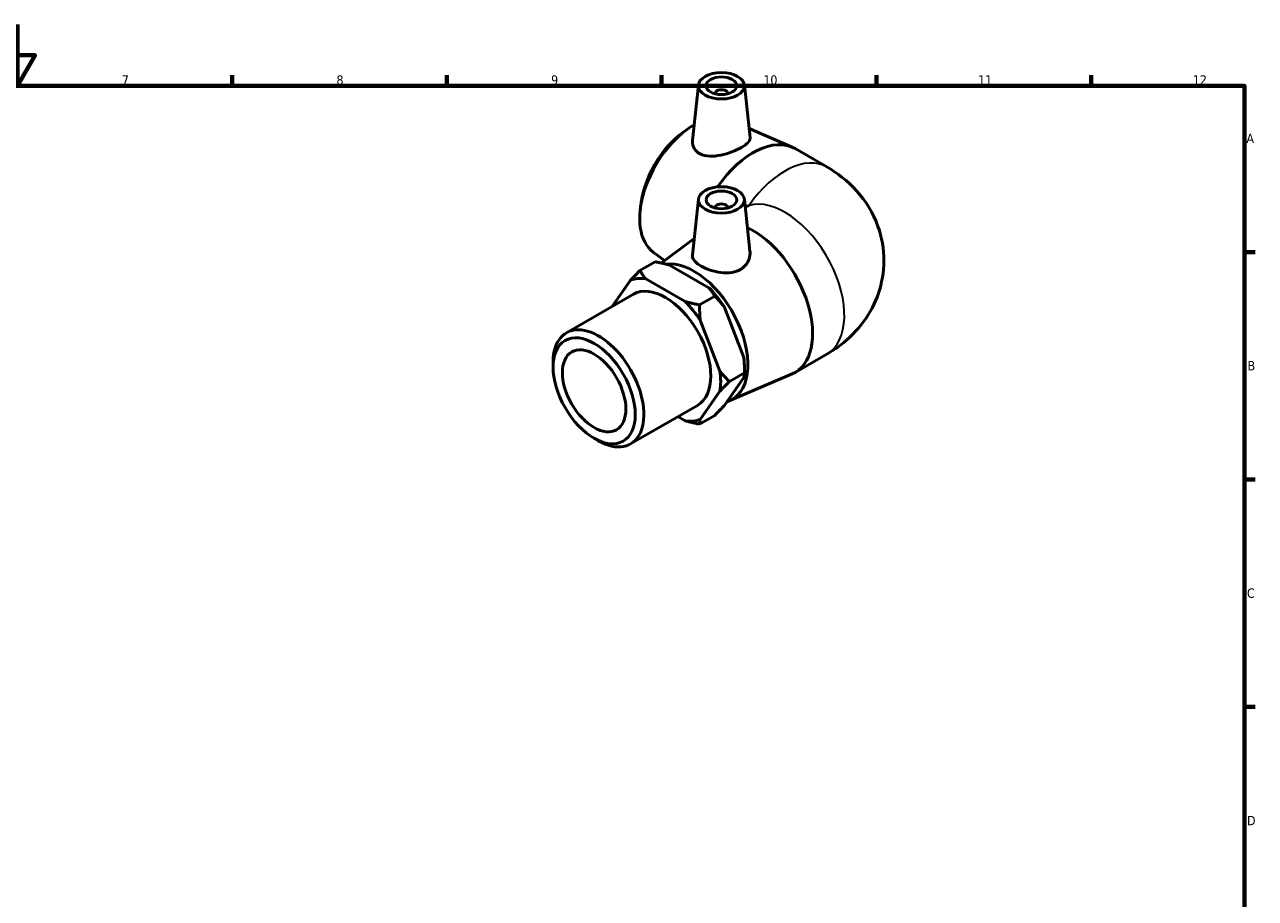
# Model space of a CAD drawing. Header units: millimetres. Extents: x -55 to 901, y -46 to 607.
# Tile 4 of 4: x 423 to 825, y 309 to 594. Entities that reach past the tile are written whole.
import ezdxf

# ---------------------------------------------------------------- set-up
doc = ezdxf.new("R2010")
doc.units = ezdxf.units.MM
for name, color, linetype, lineweight in [('Border (ANSI)', 7, 'Continuous', 70), ('Visible (ANSI)', 7, 'Continuous', 50), ('Visible Narrow (ANSI)', 7, 'Continuous', 35)]:
    doc.layers.add(name, color=color, linetype=linetype, lineweight=lineweight)
doc.styles.add('Note Text (ANSI)', font='tahoma.ttf')

# ---------------------------------------------------------------- blocks, each defined once
blk = doc.blocks.new('Borders Default Border')
at = {"layer": 'Border (ANSI)'}
for p, q in [((490.58, 574), (490.58, 577.45)), ((560.67, 574), (560.67, 577.45)), ((630.75, 574), (630.75, 577.45)), ((700.83, 574), (700.83, 577.45)), ((770.92, 574), (770.92, 577.45)), ((821, 519.75), (824.45, 519.75)), ((821, 445.5), (824.45, 445.5)), ((821, 371.25), (824.45, 371.25))]:
    blk.add_line(p, q, dxfattribs=at)
at = {"layer": 'Border (ANSI)', "flags": 128}
for points in [[(420.5, 594), (420.5, 574), (414.73, 584), (426.27, 584), (420.5, 574)], [(20, 20), (20, 574), (821, 574), (821, 20), (20, 20)]]:
    blk.add_lwpolyline(points, dxfattribs=at)
at = {"layer": 'Border (ANSI)', "color": 230, "true_color": 0xff0080, "attachment_point": 7, "style": 'Note Text (ANSI)'}
for s, insert, char_height in [('12', (804.13, 574.4), 3.048), ('7', (454.6, 574.4), 3.05), ('8', (524.63, 574.33), 3.05), ('9', (594.7, 574.34), 3.05), ('10', (663.96, 574.34), 3.048), ('11', (734.04, 574.4), 3.048), ('A', (821.63, 555.35), 3.05), ('B', (821.99, 481.1), 3.05), ('C', (821.8, 406.8), 3.05), ('D', (821.81, 332.6), 3.05)]:
    blk.add_mtext(s, dxfattribs=dict(at, insert=insert, char_height=char_height))

msp = doc.modelspace()

# ---------------------------------------------------------------- linework, layer by layer
at = {"layer": 'Visible (ANSI)'}
for p, q in [((642.78, 574.302), (640.831, 556.129)), ((648.265, 571.583), (648.265, 571.397)), ((652.265, 571.583), (652.265, 571.397)), ((657.751, 574.302), (659.605, 557.016)), ((638.109, 559.105), (639.35, 559.976)), ((659.278, 560.059), (673.363, 553.974)), ((674.308, 553.5), (684.679, 547.527)), ((623.843, 534.333), (623.713, 532.822)), ((642.78, 537.035), (640.818, 518.743)), ((648.265, 534.316), (648.265, 534.13)), ((652.265, 534.316), (652.265, 534.13)), ((657.751, 537.035), (659.579, 519.985)), ((630.594, 516.154), (641.398, 524.15)), ((628.004, 519.718), (631.707, 516.978)), ((628.635, 516.557), (623.685, 513.706)), ((633.328, 515.483), (646.216, 508.061)), ((620.632, 510.553), (614.647, 502.014)), ((638.438, 503.582), (625.549, 511.004)), ((599.687, 493.399), (621.537, 505.982)), ((643.131, 502.508), (648.081, 505.359)), ((651.134, 501.947), (657.578, 485.33)), ((649.8, 480.851), (643.356, 497.468)), ((674.308, 480.456), (684.679, 486.428)), ((595.327, 482.144), (595.327, 483.773)), ((657.578, 478.765), (651.134, 469.571)), ((652.838, 471.113), (673.363, 479.981)), ((652.853, 477.439), (657.803, 480.289)), ((657.803, 481.918), (657.803, 480.289)), ((643.356, 465.092), (649.8, 474.286)), ((620.601, 457.081), (642.451, 469.663)), ((636.084, 465.997), (638.438, 464.641)), ((648.081, 466.418), (643.131, 463.567)), ((608.678, 458.959), (610.087, 458.141))]:
    msp.add_line(p, q, dxfattribs=at)
for centre, major_axis, ratio in [((650.265, 574.036), (-7.5, 0), 0.5758617), ((650.265, 574.036), (-5, 0), 0.5758617), ((650.265, 536.769), (-7.5, 0), 0.5758617), ((650.265, 536.769), (-5, 0), 0.5758617), ((608.73, 474.426), (-9.459, 16.426), 0.5780931), ((608.73, 474.426), (-7.32, 12.711), 0.5780931)]:
    msp.add_ellipse(centre, major_axis=major_axis, ratio=ratio, dxfattribs=at)
for centre, major_axis, ratio, start_param, end_param in [((650.265, 571.583), (-2, 0), 0.5758617, 2.9729035, 6.4518745), ((641.251, 540.802), (-12.444, -21.61), 0.5780931, 3.9176226, 6.2167171), ((639.843, 541.613), (-11.353, -19.715), 0.5780931, 4.0330667, 5.3917112), ((660.585, 529.669), (13.723, 23.831), 0.5780931, 0, 1.4230372), ((650.265, 534.316), (2, 0), 0.5758617, 6.1144961, 9.5934671), ((682.623, 516.978), (38.891, 0), 0.5780931, 2.2142974, 2.2552429), ((660.585, 504.287), (13.723, -23.831), 0.5780931, 6.2167171, 8.7358288), ((641.251, 493.153), (12.444, -21.61), 0.5780931, 6.1550286, 9.1953065), ((631.994, 487.822), (-12.725, 22.098), 0.5780931, 5.8652102, 6.181429), ((631.994, 487.822), (-10.457, 18.159), 0.5780931, 3.1415927, 6.2831853), ((639.772, 492.302), (-12.725, 22.098), 0.5780931, 4.8180127, 5.1342315), ((631.994, 487.822), (12.725, -22.098), 0.5780931, 1.67642, 1.9926388), ((610.144, 475.24), (10.457, -18.159), 0.5780931, 5.4958534, 10.2121098), ((639.772, 492.302), (-12.725, 22.098), 0.5780931, 3.9289245, 4.0870339), ((631.994, 487.822), (12.725, -22.098), 0.5780931, 0.6292225, 0.9454413), ((631.994, 487.822), (12.725, -22.098), 0.5780931, 5.8652102, 6.181429)]:
    msp.add_ellipse(centre, major_axis=major_axis, ratio=ratio, start_param=start_param, end_param=end_param, dxfattribs=at)
for points, knots in [([(643.285, 551.79), (642.499, 552.192), (641.829, 552.79), (640.97, 554.221), (640.779, 555.05), (640.813, 555.928), (640.821, 556.028), (640.832, 556.129)], [0, 0, 0, 0, 0.34660345, 0.34660345, 0.6932069, 0.6932069, 0.73731211, 0.73731211, 0.73731211, 0.73731211]), ([(659.604, 557.016), (659.609, 556.969), (659.612, 556.922), (659.61, 556.441), (659.374, 555.956), (658.403, 554.944), (657.666, 554.413), (655.946, 553.422), (654.863, 552.906), (652.515, 552.006), (651.25, 551.626), (648.863, 551.131), (647.578, 550.987), (645.213, 551.096), (644.132, 551.356), (643.285, 551.79)], [3.4924573, 3.4924573, 3.4924573, 3.4924573, 3.5316033, 3.5316033, 3.8964086, 3.8964086, 4.261214, 4.261214, 4.6260193, 4.6260193, 4.9908247, 4.9908247, 5.3645409, 5.3645409, 5.7382571, 5.7382571, 5.7382571, 5.7382571]), ([(684.679, 547.527), (688.059, 545.581), (691.46, 543.047), (697.268, 536.482), (699.746, 532.656), (702.605, 524.597), (703.31, 520.7), (703.267, 513.179), (702.63, 509.587), (700.349, 502.851), (698.66, 499.766), (694.461, 493.984), (691.87, 491.488), (687.736, 488.312), (686.209, 487.309), (684.679, 486.428)], [4.712389, 4.712389, 4.712389, 4.712389, 5.0265482, 5.0265482, 5.2962416, 5.2962416, 5.5010272, 5.5010272, 5.6903523, 5.6903523, 5.8938038, 5.8938038, 6.1409863, 6.1409863, 6.2831853, 6.2831853, 6.2831853, 6.2831853]), ([(656.687, 514.202), (655.846, 513.667), (654.79, 513.271), (652.502, 512.89), (651.269, 512.899), (648.968, 513.173), (647.741, 513.458), (645.477, 514.215), (644.44, 514.685), (642.793, 515.633), (642.073, 516.175), (641.097, 517.284), (640.84, 517.854), (640.803, 518.512), (640.807, 518.626), (640.82, 518.743)], [0, 0, 0, 0, 0.3466035, 0.3466035, 0.6932069, 0.6932069, 1.0426462, 1.0426462, 1.3920854, 1.3920854, 1.7415247, 1.7415247, 2.0909639, 2.0909639, 2.1631085, 2.1631085, 2.1631085, 2.1631085]), ([(659.578, 519.985), (659.6, 519.784), (659.611, 519.583), (659.613, 518.44), (659.37, 517.416), (658.361, 515.583), (657.594, 514.778), (656.687, 514.202)], [4.91247651, 4.91247651, 4.91247651, 4.91247651, 4.99082467, 4.99082467, 5.3645409, 5.3645409, 5.73825713, 5.73825713, 5.73825713, 5.73825713])]:
    msp.add_open_spline(points, degree=3, knots=knots, dxfattribs=at)
for points in [[(628.635, 516.557), (631.187, 516.067), (633.328, 515.483)], [(623.685, 513.706), (621.984, 512.003), (620.632, 510.553)], [(625.549, 511.004), (624.536, 512.237), (623.685, 513.706)], [(646.216, 508.061), (647.23, 506.828), (648.081, 505.359)], [(643.131, 502.508), (640.579, 502.998), (638.438, 503.582)], [(643.356, 497.468), (643.131, 499.826), (643.131, 502.508)], [(648.081, 505.359), (649.781, 503.655), (651.134, 501.947)], [(657.578, 485.33), (657.803, 482.972), (657.803, 480.289)], [(652.853, 477.439), (651.153, 479.142), (649.8, 480.851)], [(657.803, 480.289), (657.803, 479.566), (657.578, 478.765)], [(649.8, 474.286), (651.153, 475.736), (652.853, 477.439)], [(651.134, 469.571), (649.781, 468.121), (648.081, 466.418)], [(638.438, 464.641), (640.579, 464.057), (643.131, 463.567)], [(643.131, 463.567), (643.131, 464.291), (643.356, 465.092)]]:
    msp.add_rational_spline(points, [1, 1.00384797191, 1], degree=2, dxfattribs=at)
at = {"layer": 'Visible Narrow (ANSI)'}
for centre, major_axis, start_param, end_param in [((670.955, 523.696), (13.723, 23.831), 0, 1.4269656), ((670.955, 510.259), (-13.723, 23.831), 3.1415927, 6.143222)]:
    msp.add_ellipse(centre, major_axis=major_axis, ratio=0.5780931, start_param=start_param, end_param=end_param, dxfattribs=at)

# ---------------------------------------------------------------- block references
msp.add_blockref('Borders Default Border', (0, 0))

doc.saveas('drawing.dxf')
